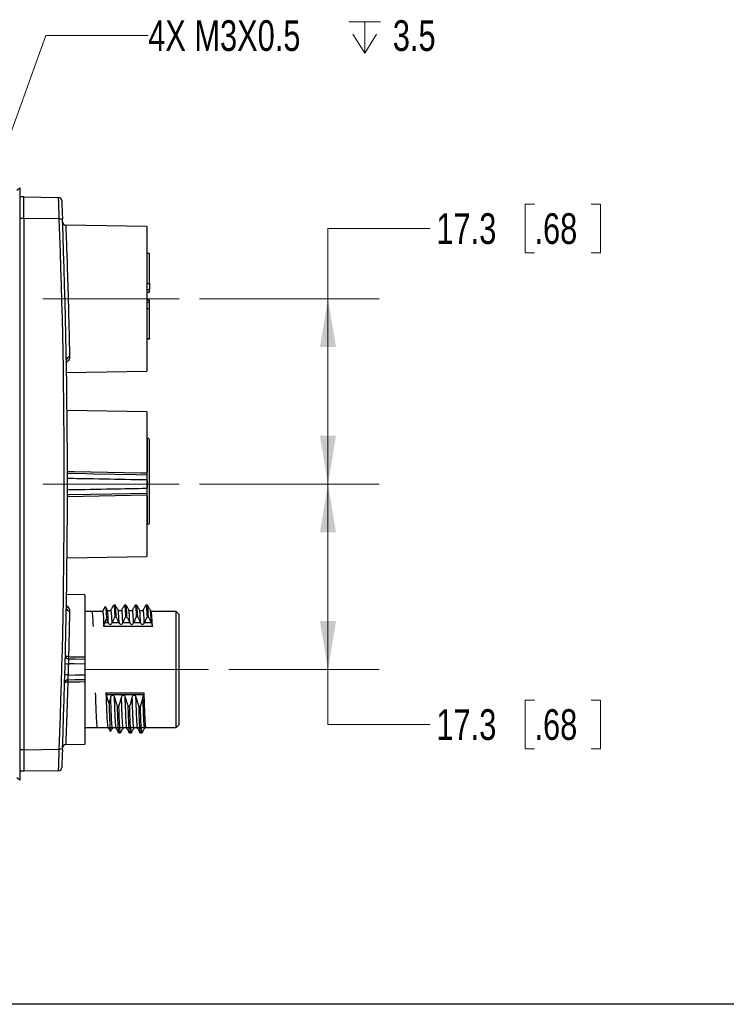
# Model space of a CAD drawing. Header units: millimetres. Extents: x 10 to 272, y 8 to 208.
# Tile 8 of 39: x 97 to 141, y 8 to 69. Entities that reach past the tile are written whole.
import ezdxf

# ---------------------------------------------------------------- set-up
doc = ezdxf.new("R2010")
doc.units = ezdxf.units.MM
doc.linetypes.add('CENTERX2', pattern=[20.32, 12.7, -2.54, 2.54, -2.54])
doc.styles.add('SLDTEXTSTYLE0', font='TXT', dxfattribs={"width": 0.75})
doc.dimstyles.new('SLDDIMSTYLE0', dxfattribs={"dimtxt": 1.905, "dimasz": 3, "dimexe": 0, "dimexo": 0.0625, "dimgap": 0.47625, "dimtad": 0, "dimtih": 1, "dimtoh": 1, "dimdec": 1, "dimlfac": 1.5, "dimrnd": 1e-09, "dimzin": 12, "dimdsep": 46, "dimtxsty": 'SLDTEXTSTYLE0', "dimsah": 1, "dimcen": 0.09, "dimadec": 0, "dimazin": 3, "dimtfac": 1, "dimtdec": 1, "dimtofl": 0, "dimtmove": 0, "dimatfit": 3, "dimfxl": 1, "dimfrac": 2, "dimtolj": 1, "dimtzin": 12, "dimarcsym": 0})
doc.dimstyles.new('SLDDIMSTYLE3', dxfattribs={"dimtxt": 1.905, "dimasz": 3, "dimexe": 0, "dimexo": 0.0625, "dimgap": 0.47625, "dimtad": 0, "dimtih": 1, "dimtoh": 1, "dimdec": 1, "dimlfac": 1.5, "dimrnd": 1e-09, "dimzin": 12, "dimdsep": 46, "dimtxsty": 'SLDTEXTSTYLE0', "dimsah": 1, "dimcen": 0, "dimadec": 0, "dimazin": 3, "dimtfac": 1, "dimtdec": 1, "dimtofl": 0, "dimtmove": 0, "dimatfit": 3, "dimfxl": 1, "dimfrac": 2, "dimtolj": 1, "dimtzin": 12, "dimarcsym": 0})

# ---------------------------------------------------------------- blocks, each defined once
blk = doc.blocks.new('_D_17')
at = {"color": 7, "linetype": 'Continuous', "lineweight": 18}
for p, q in [((108.173, 39.993), (119.316, 39.993)), ((116.141, 28.485), (116.141, 39.993)), ((109.986, 28.485), (119.316, 28.485)), ((116.141, 25.07), (116.141, 28.485)), ((128.965, 26.583), (128.384, 26.583)), ((128.384, 26.583), (128.384, 23.558)), ((132.483, 26.583), (133.064, 26.583)), ((133.064, 26.583), (133.064, 23.558)), ((122.491, 25.07), (116.141, 25.07)), ((128.384, 23.558), (128.965, 23.558)), ((133.064, 23.558), (132.483, 23.558))]:
    blk.add_line(p, q, dxfattribs=at)
for points in [[(116.141, 39.993), (115.641, 36.993), (116.641, 36.993)], [(116.141, 28.485), (116.641, 31.485), (115.641, 31.485)]]:
    blk.add_solid(points, dxfattribs=at)
at = {"color": 7, "linetype": 'Continuous', "lineweight": 18, "char_height": 1.905, "attachment_point": 1, "style": 'SLDTEXTSTYLE0'}
for s, insert in [('17.3', (122.877, 26.014)), ('.68', (128.965, 26.014))]:
    blk.add_mtext(s, dxfattribs=dict(at, insert=insert))
blk = doc.blocks.new('_D_18')
at = {"color": 7, "linetype": 'Continuous', "lineweight": 18}
for p, q in [((128.965, 57.378), (128.384, 57.378)), ((128.384, 57.378), (128.384, 54.354)), ((132.483, 57.378), (133.064, 57.378)), ((133.064, 57.378), (133.064, 54.354)), ((122.491, 55.866), (116.141, 55.866)), ((116.141, 55.866), (116.141, 51.5)), ((128.384, 54.354), (128.965, 54.354)), ((133.064, 54.354), (132.483, 54.354)), ((108.173, 51.5), (119.316, 51.5)), ((116.141, 39.993), (116.141, 51.5)), ((108.173, 39.993), (119.316, 39.993))]:
    blk.add_line(p, q, dxfattribs=at)
for points in [[(116.141, 51.5), (115.641, 48.5), (116.641, 48.5)], [(116.141, 39.993), (116.641, 42.993), (115.641, 42.993)]]:
    blk.add_solid(points, dxfattribs=at)
at = {"color": 7, "linetype": 'Continuous', "lineweight": 18, "char_height": 1.905, "attachment_point": 1, "style": 'SLDTEXTSTYLE0'}
for s, insert in [('17.3', (122.877, 56.81)), ('.68', (128.965, 56.81))]:
    blk.add_mtext(s, dxfattribs=dict(at, insert=insert))
blk = doc.blocks.new('SW_SYMBOL_HOLE_DEPTH')
at = {"color": 0, "linetype": 'Continuous', "lineweight": 18}
for p, q in [((0, 875), (800, 875)), ((400, 875), (400, 75)), ((100, 555), (400, 75)), ((700, 555), (400, 75))]:
    blk.add_line(p, q, dxfattribs=at)
blk = doc.blocks.new('_D_19')
at = {"color": 7, "linetype": 'Continuous', "lineweight": 18}
for p, q in [((93.492, 53.624), (98.629, 67.836)), ((98.629, 67.836), (104.979, 67.836))]:
    blk.add_line(p, q, dxfattribs=at)
blk.add_solid([(93.492, 53.624), (94.982, 56.275), (94.042, 56.615)], dxfattribs=at)
at = {"color": 7, "linetype": 'Continuous', "lineweight": 18, "xscale": 0.0024333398, "yscale": 0.0024333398, "zscale": 0.0024333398}
blk.add_blockref('SW_SYMBOL_HOLE_DEPTH', (117.446, 66.573), dxfattribs=at)
at = {"color": 7, "linetype": 'Continuous', "lineweight": 18, "char_height": 1.905, "attachment_point": 1, "style": 'SLDTEXTSTYLE0'}
for s, insert in [('4X M3X0.5', (104.979, 68.794)), ('3.5', (120.168, 68.794))]:
    blk.add_mtext(s, dxfattribs=dict(at, insert=insert))

msp = doc.modelspace()

# ---------------------------------------------------------------- linework, layer by layer
at = {"color": 7, "linetype": 'Continuous', "lineweight": 25}
for p, q in [((96.998, 58.379), (96.998, 21.607)), ((97.265, 57.826), (96.998, 57.826)), ((97.265, 57.826), (99.411, 57.789)), ((97.265, 56.493), (96.998, 56.493)), ((99.456, 56.455), (97.265, 56.493)), ((97.265, 56.493), (97.265, 23.493)), ((104.903, 55.988), (99.857, 56.076)), ((104.903, 55.988), (104.903, 47.014)), ((105.069, 54.314), (104.903, 54.314)), ((105.069, 54.301), (104.903, 54.301)), ((105.069, 54.301), (105.069, 54.314)), ((105.069, 52.452), (105.069, 54.301)), ((104.903, 52.452), (105.069, 52.452)), ((104.903, 52.066), (105.069, 52.066)), ((105.069, 52.452), (105.069, 52.066)), ((105.069, 51.919), (105.069, 52.066)), ((104.903, 51.919), (105.069, 51.919)), ((105.069, 51.413), (104.903, 51.413)), ((105.069, 51.266), (105.069, 51.413)), ((105.069, 51.266), (104.903, 51.266)), ((105.069, 50.88), (104.903, 50.88)), ((105.069, 50.88), (105.069, 51.266)), ((105.069, 49.031), (105.069, 50.88)), ((104.903, 49.031), (105.069, 49.031)), ((104.903, 49.018), (105.069, 49.018)), ((105.069, 49.031), (105.069, 49.018)), ((99.977, 47.596), (99.871, 47.52)), ((99.91, 46.927), (104.903, 47.014)), ((104.903, 44.48), (99.941, 44.567)), ((104.903, 44.48), (104.903, 40.69)), ((104.936, 42.826), (104.903, 42.826)), ((104.936, 40.736), (104.936, 42.826)), ((104.903, 40.248), (104.903, 39.738)), ((104.936, 39.782), (104.936, 40.198)), ((104.903, 39.295), (104.903, 35.506)), ((104.936, 37.493), (104.936, 39.248)), ((104.903, 37.493), (104.936, 37.493)), ((99.941, 35.419), (104.903, 35.506)), ((101.049, 33.122), (99.911, 33.142)), ((101.049, 33.122), (101.049, 29.261)), ((99.895, 32.451), (99.993, 32.377)), ((102.928, 32.485), (102.839, 32.485)), ((103.595, 32.485), (103.505, 32.485)), ((104.261, 32.485), (104.172, 32.485)), ((104.928, 32.485), (104.839, 32.485)), ((101.477, 32.085), (101.049, 32.085)), ((102.144, 32.085), (101.477, 32.085)), ((102.314, 32.382), (102.142, 32.085)), ((106.716, 32.085), (105.161, 32.085)), ((106.883, 31.918), (106.716, 32.085)), ((106.716, 28.485), (106.716, 32.085)), ((106.883, 31.918), (106.883, 28.485)), ((102.284, 31.406), (102.495, 31.406)), ((102.747, 31.406), (103.162, 31.406)), ((102.904, 31.757), (102.993, 31.757)), ((103.414, 31.406), (103.828, 31.406)), ((103.571, 31.757), (103.66, 31.757)), ((104.081, 31.406), (104.495, 31.406)), ((104.237, 31.757), (104.327, 31.757)), ((104.747, 31.406), (105.162, 31.406)), ((104.904, 31.757), (104.993, 31.757)), ((105.237, 31.159), (102.222, 31.159)), ((101.049, 28.81), (101.049, 28.159)), ((106.716, 24.885), (106.716, 28.485)), ((106.883, 28.485), (106.883, 25.051)), ((101.049, 27.708), (101.049, 23.847)), ((102.355, 27.034), (104.703, 27.034)), ((104.689, 26.9), (102.377, 26.9)), ((103.16, 26.176), (103.071, 26.176)), ((103.827, 26.176), (103.738, 26.176)), ((104.494, 26.176), (104.404, 26.176)), ((101.049, 24.885), (106.716, 24.885)), ((103.155, 24.539), (103.108, 24.619)), ((103.155, 24.539), (103.244, 24.539)), ((103.291, 24.619), (103.244, 24.539)), ((103.821, 24.539), (103.775, 24.619)), ((103.821, 24.539), (103.911, 24.539)), ((103.957, 24.619), (103.911, 24.539)), ((104.488, 24.539), (104.441, 24.619)), ((104.488, 24.539), (104.577, 24.539)), ((104.624, 24.619), (104.577, 24.539)), ((106.716, 24.885), (106.883, 25.051)), ((99.854, 23.826), (101.049, 23.847)), ((97.265, 23.493), (96.998, 23.493)), ((97.265, 23.493), (99.456, 23.531)), ((97.265, 23.493), (97.265, 23.493)), ((97.265, 22.159), (96.998, 22.159)), ((99.411, 22.197), (97.265, 22.159)), ((270.088, 7.692), (10.088, 7.692))]:
    msp.add_line(p, q, dxfattribs=at)
at = {"color": 7, "linetype": 'CENTERX2', "lineweight": 18, "ltscale": 0.666667}
for p, q in [((106.903, 51.5), (97.724, 51.5)), ((106.903, 39.993), (97.592, 39.993)), ((101.104, 28.485), (108.716, 28.485))]:
    msp.add_line(p, q, dxfattribs=at)
at = {"color": 7, "linetype": 'Continuous', "lineweight": 25, "flags": 128}
for points in [[(96.998, 58.379), (96.92, 58.302), (96.828, 58.212)], [(97.265, 57.826), (97.265, 57.826)], [(99.929, 40.776), (100.385, 40.769), (104.53, 40.697), (104.903, 40.69)], [(104.903, 40.554), (104.236, 40.566), (101.57, 40.613), (101.151, 40.621), (99.929, 40.642)], [(99.925, 39.343), (100.062, 39.346), (102.728, 39.393), (104.903, 39.431)], [(104.903, 39.295), (103.913, 39.278), (99.955, 39.21), (99.925, 39.209)], [(101.049, 28.81), (100.383, 28.823), (100.019, 28.829)], [(100.031, 29.278), (100.166, 29.276), (101.049, 29.261)], [(100.031, 29.14), (100.435, 29.133), (101.049, 29.122)], [(100, 28.139), (100.47, 28.148), (101.049, 28.159)], [(101.049, 27.847), (100.417, 27.836), (99.986, 27.828)], [(101.049, 27.708), (100.716, 27.702), (99.986, 27.69)], [(96.828, 21.774), (96.92, 21.683), (96.998, 21.607)]]:
    msp.add_lwpolyline(points, dxfattribs=at)
at = {"color": 7, "linetype": 'Continuous', "lineweight": 25}
for centre, radius, start, end in [((99.408, 57.589), 0.2, 2.32826, 89), ((96.709, 129.974), 73.57, 272.14016, 272.2932), ((-333.364, 39.993), 433.133, 357.82185, 2.17815), ((-333.368, 39.993), 433.333, 357.82185, 2.17815), ((99.86, 56.276), 0.2, 182.19855, 269.75648), ((100.079, 47.69), 0.183, 85.38228, 173.73773), ((99.933, 47.437), 0.165, 74.44261, 102.06179), ((104.936, 42.693), 0.133, 0, 90), ((104.936, 37.626), 0.133, 270, 0), ((100.078, 32.297), 0.182, 186.8575, 274.97447), ((99.948, 32.538), 0.167, 252.85407, 285.73827), ((99.989, 29.568), 0.739, 256.94362, 272.2872), ((100.035, 29.34), 0.2, 178.59199, 269), ((102.918, 29.138), 2.891, 177.22072, 179.95935), ((102.227, 29.209), 2.197, 178.19709, 181.80291), ((99.931, 27.398), 0.745, 84.72217, 99.89044), ((99.989, 27.628), 0.2, 91, 178.36567), ((100.819, 27.735), 0.839, 173.64328, 183.09168), ((102.181, 27.759), 2.196, 178.1968, 181.8032), ((96.709, -49.988), 73.57, 87.7068, 87.85984), ((99.856, 23.626), 0.2, 90.61335, 177.82053), ((99.408, 22.397), 0.2, 271, 357.67174)]:
    msp.add_arc(centre, radius, start, end, dxfattribs=at)
for points, knots in [([(97.265, 56.493), (97.265, 56.667), (97.265, 56.842), (97.265, 57.164), (97.265, 57.312), (97.265, 57.559), (97.265, 57.658), (97.265, 57.791), (97.265, 57.826), (97.265, 57.826)], [0, 0, 0, 0, 0.25, 0.25, 0.5, 0.5, 0.75, 0.75, 1, 1, 1, 1]), ([(99.456, 56.455), (99.451, 56.631), (99.445, 56.806), (99.435, 57.126), (99.43, 57.275), (99.424, 57.46), (99.422, 57.516), (99.419, 57.613), (99.417, 57.654), (99.415, 57.721), (99.414, 57.746), (99.412, 57.78), (99.412, 57.789), (99.411, 57.789)], [0, 0, 0, 0, 0.25, 0.25, 0.5, 0.5, 0.625, 0.625, 0.75, 0.75, 0.875, 0.875, 1, 1, 1, 1]), ([(99.608, 57.597), (99.608, 57.597), (99.608, 57.589), (99.609, 57.561), (99.61, 57.539), (99.612, 57.482), (99.614, 57.447), (99.617, 57.365), (99.619, 57.317), (99.625, 57.16), (99.63, 57.033), (99.641, 56.761), (99.647, 56.612), (99.652, 56.462)], [0, 0, 0, 0, 0.125, 0.125, 0.25, 0.25, 0.375, 0.375, 0.5, 0.5, 0.75, 0.75, 1, 1, 1, 1]), ([(99.857, 56.061), (99.857, 56.065), (99.856, 56.081), (99.86, 55.975), (99.869, 55.747), (99.883, 55.387), (99.9, 54.924), (99.92, 54.357), (99.944, 53.659), (99.969, 52.883), (99.994, 52.063), (100.015, 51.293), (100.035, 50.521), (100.053, 49.784), (100.069, 49.092), (100.083, 48.43), (100.09, 48.066), (100.093, 47.872)], [0, 0, 0, 0, 0.023166, 0.089954, 0.158679, 0.225475, 0.294206, 0.361043, 0.429816, 0.514513, 0.581407, 0.650241, 0.717135, 0.785969, 0.852847, 0.921665, 1, 1, 1, 1]), ([(99.686, 55.554), (99.686, 55.553), (99.686, 55.55), (99.687, 55.515), (99.688, 55.495)], [0, 0, 0, 0, 0.421588, 1, 1, 1, 1]), ([(100.093, 47.872), (100.094, 47.821), (100.085, 47.771), (100.046, 47.678), (100.018, 47.635), (99.977, 47.596)], [0, 0, 0, 0, 0.5, 0.5, 1, 1, 1, 1]), ([(105.069, 37.634), (105.069, 37.631), (105.069, 37.618), (105.069, 37.684), (105.069, 37.834), (105.069, 38.066), (105.069, 38.358), (105.069, 38.708), (105.069, 39.115), (105.069, 39.568), (105.069, 40.054), (105.069, 40.544), (105.069, 41.008), (105.069, 41.433), (105.069, 41.805), (105.069, 42.126), (105.069, 42.39), (105.069, 42.58), (105.069, 42.683), (105.069, 42.682), (105.069, 42.682)], [0, 0, 0, 0, 0.013129, 0.074481, 0.135789, 0.192908, 0.249984, 0.307103, 0.364178, 0.425531, 0.486839, 0.548191, 0.609499, 0.666618, 0.723694, 0.780813, 0.837888, 0.89924, 0.960548, 1, 1, 1, 1]), ([(104.903, 40.554), (104.903, 40.538), (104.903, 40.498), (104.903, 40.389), (104.903, 40.319), (104.903, 40.248)], [0, 0, 0, 0, 0.5, 0.5, 1, 1, 1, 1]), ([(104.903, 40.248), (104.68, 40.252), (103.57, 40.273), (101.912, 40.304), (100.476, 40.33), (99.928, 40.34)], [0, 0, 0, 0, 0.133977, 0.669885, 1, 1, 1, 1]), ([(99.926, 39.645), (99.971, 39.646), (100.017, 39.647), (100.062, 39.648), (100.95, 39.664), (101.839, 39.681), (102.728, 39.697), (103.453, 39.711), (104.178, 39.724), (104.903, 39.738)], [0.000796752, 0.000796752, 0.000796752, 0.000796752, 0.001, 0.001, 0.001, 0.005, 0.005, 0.005, 0.008263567, 0.008263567, 0.008263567, 0.008263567]), ([(104.903, 39.738), (104.903, 39.666), (104.903, 39.597), (104.903, 39.487), (104.903, 39.448), (104.903, 39.431)], [0, 0, 0, 0, 0.5, 0.5, 1, 1, 1, 1]), ([(102.834, 32.481), (102.805, 32.43), (102.747, 32.33), (102.689, 32.23), (102.66, 32.18)], [0, 0, 0, 0, 0.500018, 1, 1, 1, 1]), ([(102.834, 32.466), (102.835, 32.473), (102.844, 32.512), (102.859, 32.419), (102.882, 32.192), (102.897, 31.902), (102.904, 31.757)], [0, 0, 0, 0, 0.068394, 0.375079, 0.687772, 1, 1, 1, 1]), ([(102.993, 31.757), (102.982, 31.991), (102.971, 32.178), (102.949, 32.424), (102.938, 32.485), (102.928, 32.485)], [0, 0, 0, 0, 0.5, 0.5, 1, 1, 1, 1]), ([(103.106, 32.18), (103.077, 32.231), (103.019, 32.331), (102.961, 32.431), (102.932, 32.481)], [0, 0, 0, 0, 0.499985, 1, 1, 1, 1]), ([(103.501, 32.481), (103.472, 32.43), (103.414, 32.33), (103.356, 32.23), (103.327, 32.18)], [0, 0, 0, 0, 0.500014, 1, 1, 1, 1]), ([(103.501, 32.466), (103.502, 32.473), (103.511, 32.512), (103.526, 32.419), (103.549, 32.192), (103.563, 31.902), (103.571, 31.757)], [0, 0, 0, 0, 0.068394, 0.375079, 0.687772, 1, 1, 1, 1]), ([(103.66, 31.757), (103.649, 31.991), (103.638, 32.178), (103.615, 32.424), (103.605, 32.485), (103.595, 32.485)], [0, 0, 0, 0, 0.5, 0.5, 1, 1, 1, 1]), ([(103.773, 32.18), (103.744, 32.231), (103.686, 32.331), (103.628, 32.431), (103.599, 32.481)], [0, 0, 0, 0, 0.499985, 1, 1, 1, 1]), ([(104.167, 32.481), (104.138, 32.43), (104.081, 32.33), (104.023, 32.23), (103.994, 32.18)], [0, 0, 0, 0, 0.500018, 1, 1, 1, 1]), ([(104.167, 32.466), (104.169, 32.473), (104.177, 32.512), (104.193, 32.419), (104.215, 32.192), (104.23, 31.902), (104.237, 31.757)], [0, 0, 0, 0, 0.068394, 0.375079, 0.687772, 1, 1, 1, 1]), ([(104.327, 31.757), (104.316, 31.991), (104.304, 32.178), (104.282, 32.424), (104.271, 32.485), (104.261, 32.485)], [0, 0, 0, 0, 0.5, 0.5, 1, 1, 1, 1]), ([(104.439, 32.18), (104.41, 32.231), (104.352, 32.331), (104.295, 32.431), (104.266, 32.481)], [0, 0, 0, 0, 0.499985, 1, 1, 1, 1]), ([(104.834, 32.481), (104.805, 32.43), (104.747, 32.33), (104.689, 32.23), (104.66, 32.18)], [0, 0, 0, 0, 0.500014, 1, 1, 1, 1]), ([(104.834, 32.466), (104.835, 32.473), (104.844, 32.512), (104.859, 32.419), (104.882, 32.192), (104.897, 31.902), (104.904, 31.757)], [0, 0, 0, 0, 0.068394, 0.375079, 0.687772, 1, 1, 1, 1]), ([(104.993, 31.757), (104.982, 31.991), (104.971, 32.178), (104.949, 32.424), (104.938, 32.485), (104.928, 32.485)], [0, 0, 0, 0, 0.5, 0.5, 1, 1, 1, 1]), ([(105.106, 32.18), (105.077, 32.231), (105.019, 32.331), (104.961, 32.431), (104.932, 32.481)], [0, 0, 0, 0, 0.499985, 1, 1, 1, 1]), ([(99.993, 32.377), (100.028, 32.339), (100.053, 32.297), (100.086, 32.21), (100.094, 32.164), (100.093, 32.116)], [0, 0, 0, 0, 0.5, 0.5, 1, 1, 1, 1]), ([(100.091, 31.988), (100.088, 31.814), (100.084, 31.624), (100.076, 31.212), (100.071, 30.993), (100.061, 30.531), (100.055, 30.29), (100.043, 29.795), (100.037, 29.54), (100.03, 29.278)], [0, 0, 0, 0, 0.25, 0.25, 0.5, 0.5, 0.75, 0.75, 1, 1, 1, 1]), ([(101.477, 32.085), (101.489, 32.085), (101.503, 32.006), (101.53, 31.687), (101.543, 31.448), (101.555, 31.159)], [0, 0, 0, 0, 0.5, 0.5, 1, 1, 1, 1]), ([(102.144, 32.085), (102.156, 32.085), (102.169, 32.006), (102.196, 31.687), (102.21, 31.448), (102.222, 31.159)], [0, 0, 0, 0, 0.5, 0.5, 1, 1, 1, 1]), ([(102.439, 32.18), (102.42, 32.214), (102.381, 32.281), (102.342, 32.349), (102.323, 32.382)], [0, 0, 0, 0, 0.499987, 1, 1, 1, 1]), ([(102.323, 32.376), (102.323, 32.377), (102.33, 32.383), (102.343, 32.289), (102.361, 32.088), (102.375, 31.846), (102.383, 31.677), (102.385, 31.636)], [0, 0, 0, 0, 0.037758, 0.329857, 0.613713, 0.905799, 1, 1, 1, 1]), ([(102.661, 32.18), (102.651, 32.168), (102.632, 32.141), (102.568, 32.112), (102.485, 32.124), (102.455, 32.161), (102.439, 32.18)], [0, 0, 0, 0, 0.208859, 0.450121, 0.719011, 1, 1, 1, 1]), ([(102.506, 31.382), (102.498, 31.539), (102.482, 31.854), (102.459, 32.116), (102.445, 32.151), (102.439, 32.167)], [0, 0, 0, 0, 0.357581, 0.717334, 1, 1, 1, 1]), ([(102.737, 31.382), (102.729, 31.541), (102.713, 31.859), (102.688, 32.112), (102.671, 32.215), (102.662, 32.173), (102.66, 32.165)], [0, 0, 0, 0, 0.31183, 0.625554, 0.933353, 1, 1, 1, 1]), ([(103.327, 32.18), (103.318, 32.168), (103.299, 32.141), (103.235, 32.112), (103.152, 32.124), (103.121, 32.161), (103.106, 32.18)], [0, 0, 0, 0, 0.208859, 0.45012, 0.719014, 1, 1, 1, 1]), ([(103.173, 31.382), (103.165, 31.539), (103.149, 31.854), (103.126, 32.116), (103.112, 32.151), (103.106, 32.167)], [0, 0, 0, 0, 0.357581, 0.717334, 1, 1, 1, 1]), ([(103.404, 31.382), (103.396, 31.541), (103.38, 31.859), (103.355, 32.112), (103.338, 32.215), (103.329, 32.173), (103.327, 32.165)], [0, 0, 0, 0, 0.31183, 0.625554, 0.933353, 1, 1, 1, 1]), ([(103.839, 31.382), (103.831, 31.539), (103.815, 31.854), (103.792, 32.116), (103.778, 32.151), (103.772, 32.167)], [0, 0, 0, 0, 0.357581, 0.717334, 1, 1, 1, 1]), ([(103.994, 32.18), (103.985, 32.168), (103.965, 32.141), (103.901, 32.112), (103.818, 32.124), (103.788, 32.161), (103.773, 32.18)], [0, 0, 0, 0, 0.208859, 0.450121, 0.719011, 1, 1, 1, 1]), ([(104.07, 31.382), (104.062, 31.541), (104.046, 31.859), (104.022, 32.112), (104.005, 32.215), (103.995, 32.173), (103.994, 32.165)], [0, 0, 0, 0, 0.31183, 0.625554, 0.933353, 1, 1, 1, 1]), ([(104.661, 32.18), (104.651, 32.168), (104.632, 32.141), (104.568, 32.112), (104.485, 32.124), (104.455, 32.161), (104.439, 32.18)], [0, 0, 0, 0, 0.208857, 0.450119, 0.719014, 1, 1, 1, 1]), ([(104.506, 31.382), (104.498, 31.539), (104.482, 31.854), (104.459, 32.116), (104.445, 32.151), (104.439, 32.167)], [0, 0, 0, 0, 0.357581, 0.717334, 1, 1, 1, 1]), ([(104.737, 31.382), (104.729, 31.541), (104.713, 31.859), (104.688, 32.112), (104.671, 32.215), (104.662, 32.173), (104.66, 32.165)], [0, 0, 0, 0, 0.31183, 0.625554, 0.933353, 1, 1, 1, 1]), ([(105.164, 32.08), (105.154, 32.097), (105.135, 32.13), (105.116, 32.164), (105.106, 32.18)], [0, 0, 0, 0, 0.49999, 1, 1, 1, 1]), ([(105.173, 31.382), (105.165, 31.539), (105.149, 31.853), (105.126, 32.115), (105.112, 32.15), (105.106, 32.165)], [0, 0, 0, 0, 0.359998, 0.722182, 1, 1, 1, 1]), ([(105.237, 31.159), (105.236, 31.195), (105.232, 31.269), (105.227, 31.374), (105.216, 31.595), (105.198, 31.862), (105.179, 32.054), (105.168, 32.057), (105.164, 32.058)], [0, 0, 0, 0, 0.067209, 0.13676, 0.208654, 0.531672, 0.854691, 1, 1, 1, 1]), ([(102.222, 31.159), (102.221, 31.191), (102.226, 31.231), (102.248, 31.316), (102.264, 31.362), (102.284, 31.406)], [0, 0, 0, 0, 0.5, 0.5, 1, 1, 1, 1]), ([(102.495, 31.406), (102.467, 31.465), (102.439, 31.524), (102.411, 31.582), (102.403, 31.6), (102.394, 31.618), (102.385, 31.636)], [0, 0, 0, 0, 0.0002918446, 0.0002918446, 0.0002918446, 0.0003816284, 0.0003816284, 0.0003816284, 0.0003816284]), ([(102.506, 31.382), (102.517, 31.356), (102.533, 31.333), (102.57, 31.293), (102.594, 31.276), (102.651, 31.274), (102.675, 31.292), (102.712, 31.332), (102.726, 31.356), (102.737, 31.382)], [0, 0, 0, 0, 0.25, 0.25, 0.5, 0.5, 0.75, 0.75, 1, 1, 1, 1]), ([(102.904, 31.757), (102.877, 31.699), (102.851, 31.641), (102.825, 31.582), (102.799, 31.524), (102.773, 31.465), (102.747, 31.406)], [0, 0, 0, 0, 0.0002882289, 0.0002882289, 0.0002882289, 0.0005764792, 0.0005764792, 0.0005764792, 0.0005764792]), ([(103.162, 31.406), (103.134, 31.465), (103.106, 31.524), (103.078, 31.582), (103.05, 31.64), (103.022, 31.699), (102.993, 31.757)], [0, 0, 0, 0, 0.0002918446, 0.0002918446, 0.0002918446, 0.0005837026, 0.0005837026, 0.0005837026, 0.0005837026]), ([(103.173, 31.382), (103.184, 31.356), (103.199, 31.333), (103.237, 31.293), (103.261, 31.276), (103.318, 31.274), (103.342, 31.292), (103.379, 31.332), (103.393, 31.356), (103.404, 31.382)], [0, 0, 0, 0, 0.25, 0.25, 0.5, 0.5, 0.75, 0.75, 1, 1, 1, 1]), ([(103.571, 31.757), (103.544, 31.699), (103.518, 31.641), (103.491, 31.582), (103.465, 31.524), (103.439, 31.465), (103.414, 31.406)], [0, 0, 0, 0, 0.0002882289, 0.0002882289, 0.0002882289, 0.0005764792, 0.0005764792, 0.0005764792, 0.0005764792]), ([(103.828, 31.406), (103.801, 31.465), (103.773, 31.524), (103.745, 31.582), (103.717, 31.64), (103.688, 31.699), (103.66, 31.757)], [0, 0, 0, 0, 0.0002918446, 0.0002918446, 0.0002918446, 0.0005837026, 0.0005837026, 0.0005837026, 0.0005837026]), ([(103.839, 31.382), (103.851, 31.356), (103.866, 31.333), (103.904, 31.293), (103.928, 31.276), (103.984, 31.274), (104.009, 31.292), (104.045, 31.332), (104.06, 31.356), (104.07, 31.382)], [0, 0, 0, 0, 0.25, 0.25, 0.5, 0.5, 0.75, 0.75, 1, 1, 1, 1]), ([(104.237, 31.757), (104.211, 31.699), (104.184, 31.641), (104.158, 31.582), (104.132, 31.524), (104.106, 31.465), (104.081, 31.406)], [0, 0, 0, 0, 0.0002882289, 0.0002882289, 0.0002882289, 0.0005764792, 0.0005764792, 0.0005764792, 0.0005764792]), ([(104.495, 31.406), (104.467, 31.465), (104.439, 31.524), (104.411, 31.582), (104.383, 31.64), (104.355, 31.699), (104.327, 31.757)], [0, 0, 0, 0, 0.0002918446, 0.0002918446, 0.0002918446, 0.0005837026, 0.0005837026, 0.0005837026, 0.0005837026]), ([(104.506, 31.382), (104.517, 31.356), (104.533, 31.333), (104.57, 31.293), (104.594, 31.276), (104.651, 31.274), (104.675, 31.292), (104.712, 31.332), (104.726, 31.356), (104.737, 31.382)], [0, 0, 0, 0, 0.25, 0.25, 0.5, 0.5, 0.75, 0.75, 1, 1, 1, 1]), ([(104.904, 31.757), (104.877, 31.699), (104.851, 31.641), (104.825, 31.582), (104.799, 31.524), (104.773, 31.465), (104.747, 31.406)], [0, 0, 0, 0, 0.0002882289, 0.0002882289, 0.0002882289, 0.0005764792, 0.0005764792, 0.0005764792, 0.0005764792]), ([(105.162, 31.406), (105.134, 31.465), (105.106, 31.524), (105.078, 31.582), (105.05, 31.64), (105.022, 31.699), (104.993, 31.757)], [0, 0, 0, 0, 0.0002918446, 0.0002918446, 0.0002918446, 0.0005837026, 0.0005837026, 0.0005837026, 0.0005837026]), ([(100.03, 29.278), (99.978, 29.28), (99.927, 29.288), (99.855, 29.312), (99.834, 29.329), (99.835, 29.345)], [0, 0, 0, 0, 0.5, 0.5, 1, 1, 1, 1]), ([(100.031, 29.14), (100.03, 29.14), (100.029, 29.107), (100.024, 28.993), (100.021, 28.913), (100.019, 28.829)], [0, 0, 0, 0, 0.5, 0.5, 1, 1, 1, 1]), ([(101.049, 29.261), (101.049, 29.222), (101.049, 29.187), (101.049, 29.136), (101.049, 29.122), (101.049, 29.122)], [0, 0, 0, 0, 0.5, 0.5, 1, 1, 1, 1]), ([(101.049, 29.122), (101.049, 29.122), (101.049, 29.089), (101.049, 28.975), (101.049, 28.894), (101.049, 28.81)], [0, 0, 0, 0, 0.5, 0.5, 1, 1, 1, 1]), ([(100, 28.139), (99.995, 28.055), (99.991, 27.975), (99.986, 27.861), (99.985, 27.828), (99.986, 27.828)], [0, 0, 0, 0, 0.5, 0.5, 1, 1, 1, 1]), ([(101.049, 28.159), (101.049, 28.075), (101.049, 27.994), (101.049, 27.88), (101.049, 27.847), (101.049, 27.847)], [0, 0, 0, 0, 0.5, 0.5, 1, 1, 1, 1]), ([(99.982, 27.69), (99.93, 27.691), (99.881, 27.685), (99.81, 27.665), (99.79, 27.65), (99.789, 27.634)], [0, 0, 0, 0, 0.5, 0.5, 1, 1, 1, 1]), ([(99.986, 27.69), (99.979, 27.458), (99.965, 26.989), (99.943, 26.309), (99.921, 25.659), (99.9, 25.075), (99.882, 24.584), (99.868, 24.205), (99.858, 23.954), (99.853, 23.823), (99.854, 23.844), (99.854, 23.85)], [0, 0, 0, 0, 0.10914, 0.220925, 0.339698, 0.46191, 0.580624, 0.702777, 0.82149, 0.943648, 1, 1, 1, 1]), ([(101.049, 27.847), (101.049, 27.847), (101.049, 27.833), (101.049, 27.782), (101.049, 27.747), (101.049, 27.708)], [0, 0, 0, 0, 0.5, 0.5, 1, 1, 1, 1]), ([(101.688, 27.034), (101.698, 26.735), (101.708, 26.456), (101.722, 26.084), (101.726, 25.969), (101.735, 25.753), (101.74, 25.651), (101.754, 25.37), (101.764, 25.215), (101.784, 24.991), (101.793, 24.922), (101.802, 24.896)], [0, 0, 0, 0, 0.25, 0.25, 0.375, 0.375, 0.5, 0.5, 0.75, 0.75, 1, 1, 1, 1]), ([(102.355, 27.034), (102.365, 26.735), (102.374, 26.456), (102.388, 26.084), (102.393, 25.969), (102.402, 25.753), (102.406, 25.651), (102.421, 25.37), (102.431, 25.215), (102.45, 24.991), (102.46, 24.922), (102.469, 24.896)], [0, 0, 0, 0, 0.25, 0.25, 0.375, 0.375, 0.5, 0.5, 0.75, 0.75, 1, 1, 1, 1]), ([(104.653, 26.747), (104.658, 26.767), (104.663, 26.787), (104.668, 26.807), (104.675, 26.838), (104.682, 26.869), (104.689, 26.9)], [0.0002003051, 0.0002003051, 0.0002003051, 0.0002003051, 0.0002926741, 0.0002926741, 0.0002926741, 0.0004358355, 0.0004358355, 0.0004358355, 0.0004358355]), ([(104.703, 27.026), (104.713, 26.728), (104.723, 26.45), (104.737, 26.08), (104.741, 25.965), (104.75, 25.75), (104.755, 25.648), (104.769, 25.368), (104.779, 25.214), (104.798, 24.991), (104.808, 24.922), (104.817, 24.896)], [0, 0, 0, 0, 0.25, 0.25, 0.375, 0.375, 0.5, 0.5, 0.75, 0.75, 1, 1, 1, 1]), ([(102.547, 26.351), (102.554, 26.125), (102.561, 25.917), (102.575, 25.546), (102.582, 25.376), (102.597, 25.079), (102.604, 24.952), (102.619, 24.753), (102.627, 24.681), (102.634, 24.637)], [0, 0, 0, 0, 0.25, 0.25, 0.5, 0.5, 0.75, 0.75, 1, 1, 1, 1]), ([(102.653, 26.747), (102.661, 26.779), (102.672, 26.811), (102.698, 26.853), (102.708, 26.866), (102.734, 26.887), (102.75, 26.894), (102.783, 26.893), (102.799, 26.885), (102.825, 26.864), (102.835, 26.851), (102.862, 26.81), (102.875, 26.779), (102.884, 26.747)], [0, 0, 0, 0, 0.25, 0.25, 0.375, 0.375, 0.5, 0.5, 0.625, 0.625, 0.75, 0.75, 1, 1, 1, 1]), ([(102.753, 24.823), (102.745, 24.864), (102.736, 24.939), (102.719, 25.156), (102.71, 25.298), (102.698, 25.549), (102.694, 25.639), (102.686, 25.829), (102.682, 25.929), (102.67, 26.249), (102.662, 26.489), (102.653, 26.747)], [0, 0, 0, 0, 0.25, 0.25, 0.5, 0.5, 0.625, 0.625, 0.75, 0.75, 1, 1, 1, 1]), ([(102.884, 26.747), (102.906, 26.673), (102.929, 26.599), (102.953, 26.526), (102.971, 26.467), (102.991, 26.409), (103.01, 26.351), (103.03, 26.292), (103.05, 26.234), (103.071, 26.176)], [0, 0, 0, 0, 0.0003472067, 0.0003472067, 0.0003472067, 0.0006241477, 0.0006241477, 0.0006241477, 0.0009011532, 0.0009011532, 0.0009011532, 0.0009011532]), ([(102.984, 24.823), (102.976, 24.864), (102.967, 24.939), (102.95, 25.156), (102.941, 25.298), (102.929, 25.549), (102.925, 25.639), (102.917, 25.829), (102.913, 25.929), (102.901, 26.249), (102.893, 26.489), (102.884, 26.747)], [0, 0, 0, 0, 0.25, 0.25, 0.5, 0.5, 0.625, 0.625, 0.75, 0.75, 1, 1, 1, 1]), ([(103.32, 26.747), (103.328, 26.779), (103.339, 26.811), (103.365, 26.853), (103.375, 26.866), (103.401, 26.887), (103.417, 26.894), (103.45, 26.893), (103.466, 26.885), (103.491, 26.864), (103.502, 26.851), (103.529, 26.81), (103.541, 26.779), (103.551, 26.747)], [0, 0, 0, 0, 0.25, 0.25, 0.375, 0.375, 0.5, 0.5, 0.625, 0.625, 0.75, 0.75, 1, 1, 1, 1]), ([(103.42, 24.823), (103.411, 24.864), (103.403, 24.939), (103.386, 25.156), (103.377, 25.298), (103.364, 25.549), (103.36, 25.639), (103.353, 25.829), (103.349, 25.929), (103.337, 26.249), (103.328, 26.489), (103.32, 26.747)], [0, 0, 0, 0, 0.25, 0.25, 0.5, 0.5, 0.625, 0.625, 0.75, 0.75, 1, 1, 1, 1]), ([(103.551, 26.747), (103.573, 26.673), (103.596, 26.599), (103.619, 26.526), (103.638, 26.467), (103.657, 26.409), (103.677, 26.351), (103.697, 26.292), (103.717, 26.234), (103.738, 26.176)], [0, 0, 0, 0, 0.0003472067, 0.0003472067, 0.0003472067, 0.0006241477, 0.0006241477, 0.0006241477, 0.0009011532, 0.0009011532, 0.0009011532, 0.0009011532]), ([(103.651, 24.823), (103.642, 24.864), (103.634, 24.939), (103.617, 25.156), (103.608, 25.298), (103.595, 25.549), (103.591, 25.639), (103.583, 25.829), (103.58, 25.929), (103.568, 26.249), (103.559, 26.489), (103.551, 26.747)], [0, 0, 0, 0, 0.25, 0.25, 0.5, 0.5, 0.625, 0.625, 0.75, 0.75, 1, 1, 1, 1]), ([(103.987, 26.747), (103.994, 26.779), (104.005, 26.811), (104.031, 26.853), (104.042, 26.866), (104.067, 26.887), (104.084, 26.894), (104.117, 26.893), (104.132, 26.885), (104.158, 26.864), (104.168, 26.851), (104.196, 26.81), (104.208, 26.779), (104.218, 26.747)], [0, 0, 0, 0, 0.25, 0.25, 0.375, 0.375, 0.5, 0.5, 0.625, 0.625, 0.75, 0.75, 1, 1, 1, 1]), ([(104.086, 24.823), (104.078, 24.864), (104.069, 24.939), (104.052, 25.156), (104.044, 25.298), (104.031, 25.549), (104.027, 25.639), (104.019, 25.829), (104.015, 25.929), (104.004, 26.249), (103.995, 26.489), (103.987, 26.747)], [0, 0, 0, 0, 0.25, 0.25, 0.5, 0.5, 0.625, 0.625, 0.75, 0.75, 1, 1, 1, 1]), ([(104.218, 26.747), (104.239, 26.673), (104.262, 26.599), (104.286, 26.526), (104.305, 26.467), (104.324, 26.409), (104.344, 26.351), (104.364, 26.292), (104.384, 26.234), (104.404, 26.176)], [0, 0, 0, 0, 0.0003472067, 0.0003472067, 0.0003472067, 0.0006241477, 0.0006241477, 0.0006241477, 0.0009011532, 0.0009011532, 0.0009011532, 0.0009011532]), ([(104.317, 24.823), (104.309, 24.864), (104.3, 24.939), (104.283, 25.156), (104.275, 25.298), (104.262, 25.549), (104.258, 25.639), (104.25, 25.829), (104.246, 25.929), (104.234, 26.249), (104.226, 26.489), (104.218, 26.747)], [0, 0, 0, 0, 0.25, 0.25, 0.5, 0.5, 0.625, 0.625, 0.75, 0.75, 1, 1, 1, 1]), ([(104.753, 24.823), (104.745, 24.864), (104.736, 24.939), (104.719, 25.156), (104.71, 25.298), (104.698, 25.549), (104.694, 25.639), (104.686, 25.829), (104.682, 25.929), (104.67, 26.249), (104.662, 26.489), (104.653, 26.747)], [0, 0, 0, 0, 0.25, 0.25, 0.5, 0.5, 0.625, 0.625, 0.75, 0.75, 1, 1, 1, 1]), ([(103.155, 24.539), (103.148, 24.583), (103.141, 24.653), (103.126, 24.843), (103.119, 24.963), (103.105, 25.247), (103.098, 25.409), (103.088, 25.676), (103.085, 25.769), (103.078, 25.965), (103.074, 26.069), (103.071, 26.176)], [0, 0, 0, 0, 0.25, 0.25, 0.5, 0.5, 0.75, 0.75, 0.875, 0.875, 1, 1, 1, 1]), ([(103.244, 24.539), (103.237, 24.583), (103.23, 24.653), (103.215, 24.843), (103.208, 24.963), (103.194, 25.247), (103.187, 25.409), (103.177, 25.676), (103.174, 25.769), (103.167, 25.965), (103.164, 26.069), (103.16, 26.176)], [0, 0, 0, 0, 0.25, 0.25, 0.5, 0.5, 0.75, 0.75, 0.875, 0.875, 1, 1, 1, 1]), ([(103.821, 24.539), (103.814, 24.583), (103.807, 24.653), (103.793, 24.843), (103.785, 24.963), (103.771, 25.247), (103.764, 25.409), (103.754, 25.676), (103.751, 25.769), (103.745, 25.965), (103.741, 26.069), (103.738, 26.176)], [0, 0, 0, 0, 0.25, 0.25, 0.5, 0.5, 0.75, 0.75, 0.875, 0.875, 1, 1, 1, 1]), ([(103.911, 24.539), (103.904, 24.583), (103.897, 24.653), (103.882, 24.843), (103.875, 24.963), (103.861, 25.247), (103.854, 25.409), (103.844, 25.676), (103.841, 25.769), (103.834, 25.965), (103.83, 26.069), (103.827, 26.176)], [0, 0, 0, 0, 0.25, 0.25, 0.5, 0.5, 0.75, 0.75, 0.875, 0.875, 1, 1, 1, 1]), ([(104.488, 24.539), (104.481, 24.583), (104.474, 24.653), (104.459, 24.843), (104.452, 24.963), (104.438, 25.247), (104.431, 25.409), (104.421, 25.676), (104.418, 25.769), (104.411, 25.965), (104.408, 26.069), (104.404, 26.176)], [0, 0, 0, 0, 0.25, 0.25, 0.5, 0.5, 0.75, 0.75, 0.875, 0.875, 1, 1, 1, 1]), ([(104.577, 24.539), (104.57, 24.583), (104.563, 24.653), (104.549, 24.843), (104.541, 24.963), (104.527, 25.247), (104.52, 25.409), (104.51, 25.676), (104.507, 25.769), (104.501, 25.965), (104.497, 26.069), (104.494, 26.176)], [0, 0, 0, 0, 0.25, 0.25, 0.5, 0.5, 0.75, 0.75, 0.875, 0.875, 1, 1, 1, 1]), ([(102.471, 24.895), (102.472, 24.894), (102.473, 24.893), (102.497, 24.858), (102.536, 24.798), (102.584, 24.721), (102.619, 24.662), (102.634, 24.637)], [0, 0, 0, 0, 0.148156, 0.351489, 0.56545, 0.80989, 1, 1, 1, 1]), ([(102.753, 24.823), (102.764, 24.839), (102.78, 24.851), (102.817, 24.87), (102.841, 24.877), (102.898, 24.877), (102.922, 24.871), (102.959, 24.852), (102.973, 24.839), (102.984, 24.823)], [0, 0, 0, 0, 0.25, 0.25, 0.5, 0.5, 0.75, 0.75, 1, 1, 1, 1]), ([(103.291, 24.619), (103.314, 24.658), (103.336, 24.695), (103.38, 24.764), (103.401, 24.796), (103.42, 24.823)], [0, 0, 0, 0, 0.5, 0.5, 1, 1, 1, 1]), ([(103.42, 24.823), (103.431, 24.839), (103.446, 24.851), (103.484, 24.87), (103.508, 24.877), (103.565, 24.877), (103.589, 24.871), (103.626, 24.852), (103.64, 24.839), (103.651, 24.823)], [0, 0, 0, 0, 0.25, 0.25, 0.5, 0.5, 0.75, 0.75, 1, 1, 1, 1]), ([(103.957, 24.619), (103.98, 24.658), (104.003, 24.695), (104.047, 24.764), (104.068, 24.796), (104.086, 24.823)], [0, 0, 0, 0, 0.5, 0.5, 1, 1, 1, 1]), ([(104.086, 24.823), (104.098, 24.839), (104.113, 24.851), (104.151, 24.87), (104.175, 24.877), (104.231, 24.877), (104.255, 24.871), (104.292, 24.852), (104.307, 24.839), (104.317, 24.823)], [0, 0, 0, 0, 0.25, 0.25, 0.5, 0.5, 0.75, 0.75, 1, 1, 1, 1]), ([(104.624, 24.619), (104.647, 24.658), (104.669, 24.695), (104.713, 24.764), (104.734, 24.796), (104.753, 24.823)], [0, 0, 0, 0, 0.5, 0.5, 1, 1, 1, 1]), ([(97.265, 23.493), (97.265, 23.462), (97.265, 23.401), (97.265, 23.311), (97.265, 23.222), (97.265, 23.135), (97.265, 23.051), (97.265, 22.969), (97.265, 22.89), (97.265, 22.815), (97.265, 22.743), (97.265, 22.674), (97.265, 22.61), (97.265, 22.529), (97.265, 22.436), (97.265, 22.341), (97.265, 22.262), (97.265, 22.204), (97.265, 22.167), (97.265, 22.162), (97.265, 22.159)], [0, 0, 0, 0, 0.0437718, 0.0871626, 0.1301725, 0.1728016, 0.2150499, 0.2569176, 0.2984047, 0.3395112, 0.3802374, 0.4205832, 0.4605488, 0.5001343, 0.5796419, 0.66067, 0.7432193, 0.8272904, 0.9128838, 1, 1, 1, 1]), ([(99.411, 22.197), (99.412, 22.197), (99.414, 22.232), (99.419, 22.366), (99.422, 22.465), (99.428, 22.65), (99.431, 22.718), (99.435, 22.863), (99.438, 22.94), (99.443, 23.101), (99.446, 23.186), (99.451, 23.356), (99.453, 23.443), (99.456, 23.531)], [0, 0, 0, 0, 0.25, 0.25, 0.5, 0.5, 0.625, 0.625, 0.75, 0.75, 0.875, 0.875, 1, 1, 1, 1]), ([(99.652, 23.523), (99.65, 23.448), (99.647, 23.375), (99.641, 23.23), (99.638, 23.158), (99.633, 23.021), (99.63, 22.956), (99.626, 22.832), (99.623, 22.774), (99.617, 22.617), (99.614, 22.532), (99.609, 22.419), (99.608, 22.389), (99.608, 22.389)], [0, 0, 0, 0, 0.125, 0.125, 0.25, 0.25, 0.375, 0.375, 0.5, 0.5, 0.75, 0.75, 1, 1, 1, 1])]:
    msp.add_open_spline(points, degree=3, knots=knots, dxfattribs=at)
for points in [[(104.903, 40.69), (104.903, 40.625), (104.903, 40.57), (104.903, 40.554)], [(104.903, 39.431), (104.903, 39.416), (104.903, 39.361), (104.903, 39.295)], [(100.093, 32.116), (100.093, 32.074), (100.092, 32.032), (100.091, 31.988)], [(102.385, 31.636), (102.351, 31.56), (102.317, 31.483), (102.284, 31.406)], [(102.495, 31.406), (102.499, 31.398), (102.502, 31.39), (102.506, 31.382)], [(102.737, 31.382), (102.74, 31.39), (102.744, 31.398), (102.747, 31.406)], [(103.162, 31.406), (103.165, 31.398), (103.169, 31.39), (103.173, 31.382)], [(103.404, 31.382), (103.407, 31.39), (103.41, 31.398), (103.414, 31.406)], [(103.828, 31.406), (103.832, 31.398), (103.836, 31.39), (103.839, 31.382)], [(104.07, 31.382), (104.074, 31.39), (104.077, 31.398), (104.081, 31.406)], [(104.495, 31.406), (104.499, 31.398), (104.502, 31.39), (104.506, 31.382)], [(104.737, 31.382), (104.74, 31.39), (104.744, 31.398), (104.747, 31.406)], [(105.162, 31.406), (105.165, 31.398), (105.169, 31.39), (105.173, 31.382)], [(105.173, 31.382), (105.209, 31.302), (105.234, 31.218), (105.237, 31.159)], [(100.019, 28.829), (100.012, 28.599), (100.006, 28.369), (100, 28.139)], [(100.03, 29.278), (100.031, 29.278), (100.031, 29.278), (100.031, 29.278)], [(99.986, 27.69), (99.985, 27.69), (99.983, 27.69), (99.982, 27.69)], [(102.377, 26.9), (102.364, 26.945), (102.356, 26.991), (102.355, 27.034)], [(102.377, 26.9), (102.428, 26.715), (102.485, 26.533), (102.547, 26.351)], [(104.703, 27.026), (104.704, 26.986), (104.699, 26.943), (104.689, 26.9)], [(104.703, 27.034), (104.703, 27.031), (104.703, 27.029), (104.703, 27.026)], [(102.547, 26.351), (102.585, 26.483), (102.621, 26.614), (102.653, 26.747)], [(103.16, 26.176), (103.219, 26.365), (103.273, 26.555), (103.32, 26.747)], [(103.827, 26.176), (103.886, 26.365), (103.939, 26.555), (103.987, 26.747)], [(104.494, 26.176), (104.552, 26.365), (104.606, 26.555), (104.653, 26.747)], [(102.634, 24.637), (102.677, 24.708), (102.718, 24.773), (102.753, 24.823)], [(102.984, 24.823), (103.018, 24.769), (103.063, 24.697), (103.108, 24.619)], [(103.651, 24.823), (103.685, 24.769), (103.729, 24.697), (103.775, 24.619)], [(104.317, 24.823), (104.352, 24.769), (104.396, 24.697), (104.441, 24.619)], [(104.753, 24.823), (104.789, 24.873), (104.815, 24.904), (104.817, 24.896)]]:
    msp.add_open_spline(points, degree=3, dxfattribs=at)

# ---------------------------------------------------------------- dimensions: what is measured, and where the dimension line sits
at = {"color": 7, "linetype": 'Continuous', "lineweight": 18}
dim = msp.add_diameter_dim_2p(p1=(92.926, 52.057), p2=(93.492, 53.624), text='4X M3X0.5{\\fGDT;x}3.5', dimstyle='SLDDIMSTYLE3', override={"dimpost": '<>'}, dxfattribs=at)
dim.commit()
dim.dimension.update_dxf_attribs({"geometry": '_D_19', "text_midpoint": (114.333, 67.836), "dimtype": 163})
for base, p1, p2, picture, middle in [((116.141, 51.5), (106.903, 39.993), (106.903, 51.5), '_D_18', (116.141, 55.866)), ((116.141, 39.993), (108.716, 28.485), (106.903, 39.993), '_D_17', (116.141, 25.07))]:
    dim = msp.add_linear_dim(base=base, p1=p1, p2=p2, angle=90, dimstyle='SLDDIMSTYLE0', dxfattribs=at)
    dim.commit()
    dim.dimension.update_dxf_attribs({"geometry": picture, "text_midpoint": middle, "dimtype": 160})

doc.saveas('drawing.dxf')
